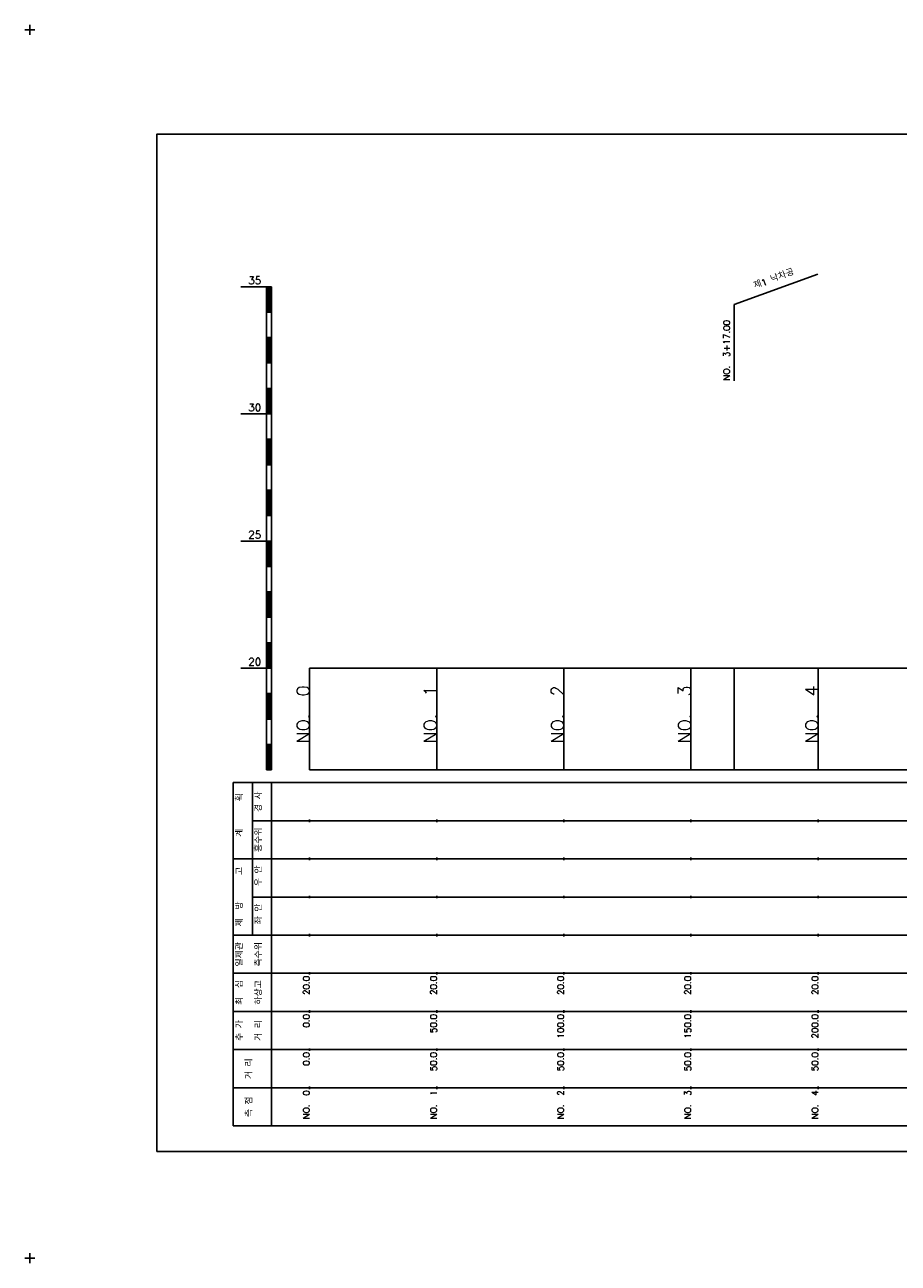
# Model space of a CAD drawing. Extents: x -2 to 685, y -2 to 1408.
# Tile 1 of 6: x -2 to 342, y -2 to 485. Entities that reach past the tile are written whole.
import ezdxf
from ezdxf.enums import TextEntityAlignment as Align

# ---------------------------------------------------------------- set-up
doc = ezdxf.new("R2010")
doc.units = 0
doc.header["$LTSCALE"] = 5
for name, color, linetype in [('BOX', 5, 'CONTINUOUS'), ('DT1', 3, 'CONTINUOUS'), ('LT1', 4, 'CONTINUOUS'), ('ST1', 7, 'CONTINUOUS')]:
    doc.layers.add(name, color=color, linetype=linetype)
doc.styles.add('GHS', font='ROMANS.shx', dxfattribs={"bigfont": 'GHS.shx'})

msp = doc.modelspace()

# ---------------------------------------------------------------- linework, layer by layer
at = {"layer": 'BOX'}
msp.add_lwpolyline([(50, 42), (650, 42), (650, 442), (50, 442), (50, 42)], dxfattribs=at)
at = {"layer": 'LT1', "linetype": 'CONTINUOUS'}
for p, q in [((277, 375), (309.89, 386.97)), ((277, 345), (277, 375))]:
    msp.add_line(p, q, dxfattribs=at)
at = {"layer": 'LT1'}
for p, q in [((83, 382), (93, 382)), ((93, 192), (93, 382)), ((93, 382), (95, 382)), ((93.5, 381.8), (93.5, 372.2)), ((94, 381.8), (94, 372.2)), ((94.5, 381.8), (94.5, 372.2)), ((95, 192), (95, 382)), ((93, 372), (95, 372)), ((93, 362), (95, 362)), ((93.5, 361.8), (93.5, 352.2)), ((94, 361.8), (94, 352.2)), ((94.5, 361.8), (94.5, 352.2)), ((93, 352), (95, 352)), ((93, 342), (95, 342)), ((93.5, 341.8), (93.5, 332.2)), ((94, 341.8), (94, 332.2)), ((94.5, 341.8), (94.5, 332.2)), ((83, 332), (93, 332)), ((93, 332), (95, 332)), ((93, 322), (95, 322)), ((93.5, 321.8), (93.5, 312.2)), ((94, 321.8), (94, 312.2)), ((94.5, 321.8), (94.5, 312.2)), ((93, 312), (95, 312)), ((93, 302), (95, 302)), ((93.5, 301.8), (93.5, 292.2)), ((94, 301.8), (94, 292.2)), ((94.5, 301.8), (94.5, 292.2)), ((93, 292), (95, 292)), ((83, 282), (93, 282)), ((93, 282), (95, 282)), ((93.5, 281.8), (93.5, 272.2)), ((94, 281.8), (94, 272.2)), ((94.5, 281.8), (94.5, 272.2)), ((93, 272), (95, 272)), ((93, 262), (95, 262)), ((93.5, 261.8), (93.5, 252.2)), ((94, 261.8), (94, 252.2)), ((94.5, 261.8), (94.5, 252.2)), ((93, 252), (95, 252)), ((93, 242), (95, 242)), ((93.5, 241.8), (93.5, 232.2)), ((94, 241.8), (94, 232.2)), ((94.5, 241.8), (94.5, 232.2)), ((83, 232), (93, 232)), ((93, 232), (95, 232)), ((110, 192), (110, 232)), ((160, 192), (160, 232)), ((210, 192), (210, 232)), ((260, 192), (260, 232)), ((277, 192), (277, 232)), ((310, 192), (310, 232)), ((110, 225.69), (110, 226.69)), ((160, 225.69), (160, 226.69)), ((210, 225.69), (210, 226.69)), ((260, 225.69), (260, 226.69)), ((310, 225.69), (310, 226.69)), ((93, 222), (95, 222)), ((93.5, 221.8), (93.5, 212.2)), ((94, 221.8), (94, 212.2)), ((94.5, 221.8), (94.5, 212.2)), ((93, 212), (95, 212)), ((93, 202), (95, 202)), ((93.5, 201.8), (93.5, 192.2)), ((94, 201.8), (94, 192.2)), ((94.5, 201.8), (94.5, 192.2)), ((93, 192), (95, 192)), ((110, 192), (610, 192)), ((110, 171.5), (110, 172.5)), ((160, 171.5), (160, 172.5)), ((210, 171.5), (210, 172.5)), ((260, 171.5), (260, 172.5)), ((310, 171.5), (310, 172.5)), ((110, 156.5), (110, 157.5)), ((160, 156.5), (160, 157.5)), ((210, 156.5), (210, 157.5)), ((260, 156.5), (260, 157.5)), ((310, 156.5), (310, 157.5)), ((110, 141.5), (110, 142.5)), ((160, 141.5), (160, 142.5)), ((210, 141.5), (210, 142.5)), ((260, 141.5), (260, 142.5)), ((310, 141.5), (310, 142.5)), ((110, 126.5), (110, 127.5)), ((160, 126.5), (160, 127.5)), ((210, 126.5), (210, 127.5)), ((260, 126.5), (260, 127.5)), ((310, 126.5), (310, 127.5)), ((110, 111.5), (110, 112.5)), ((160, 111.5), (160, 112.5)), ((210, 111.5), (210, 112.5)), ((260, 111.5), (260, 112.5)), ((310, 111.5), (310, 112.5)), ((110, 96.5), (110, 97.5)), ((160, 96.5), (160, 97.5)), ((210, 96.5), (210, 97.5)), ((260, 96.5), (260, 97.5)), ((310, 96.5), (310, 97.5)), ((110, 81.5), (110, 82.5)), ((160, 81.5), (160, 82.5)), ((210, 81.5), (210, 82.5)), ((260, 81.5), (260, 82.5)), ((310, 81.5), (310, 82.5)), ((110, 66.5), (110, 67.5)), ((160, 66.5), (160, 67.5)), ((210, 66.5), (210, 67.5)), ((260, 66.5), (260, 67.5)), ((310, 66.5), (310, 67.5))]:
    msp.add_line(p, q, dxfattribs=at)
msp.add_lwpolyline([(110, 232), (160, 232), (210, 232), (260, 232), (310, 232), (360, 232), (410, 232), (460, 232), (510, 232), (560, 232), (610, 232)], dxfattribs=at)
at = {"layer": 'ST1'}
for p, q in [((-2, 483), (2, 483)), ((0, 481), (0, 485)), ((80, 52), (80, 187)), ((80, 187), (623, 187)), ((87.5, 157), (87.5, 187)), ((95, 52), (95, 187)), ((87.5, 172), (623, 172)), ((80, 157), (623, 157)), ((87.5, 127), (87.5, 157)), ((87.5, 142), (623, 142)), ((80, 127), (623, 127)), ((80, 112), (623, 112)), ((80, 97), (623, 97)), ((80, 82), (623, 82)), ((80, 67), (623, 67)), ((80, 52), (623, 52)), ((-2, 0), (2, 0)), ((0, -2), (0, 2))]:
    msp.add_line(p, q, dxfattribs=at)

# ---------------------------------------------------------------- texts
at = {"layer": 'DT1', "style": 'GHS'}
for s, p in [('35', (91, 383)), ('30', (91, 333)), ('25', (91, 283)), ('20', (91, 233))]:
    msp.add_text(s, height=3, dxfattribs=at).set_placement(p, align=Align.RIGHT)
at = {"layer": 'DT1', "linetype": 'CONTINUOUS', "style": 'GHS'}
for s, rotation, p in [('제1 낙차공', 20, (293, 383.99)), ('  획', 90, (83.75, 179.5)), ('경 사', 90, (91.25, 179.5)), ('   계', 90, (83.75, 164.5)), ('홍수위', 90, (91.25, 164.5)), ('   고', 90, (83.75, 149.5)), (' 우 안', 90, (91.25, 149.5)), (' 제  방', 90, (83.75, 134.5)), (' 좌 안', 90, (91.25, 134.5)), ('일제관', 90, (83.75, 119.5)), ('측수위', 90, (91.25, 119.5)), ('최  심', 90, (83.75, 104.5)), ('하상고', 90, (91.25, 104.5)), ('추 가', 90, (83.75, 89.5)), ('거 리', 90, (91.25, 89.5)), ('거 리', 90, (87.5, 74.5)), ('측 점', 90, (87.5, 59.5))]:
    msp.add_text(s, height=2.5, rotation=rotation, dxfattribs=at).set_placement(p, align=Align.CENTER)
msp.add_text('NO.  3+17.00', height=2.5, rotation=90, dxfattribs=at).set_placement((275.25, 345.12))
at = {"layer": 'DT1', "style": 'GHS'}
for s, height, p in [('NO.  0', 5, (110, 225.19)), ('NO.  1', 5, (160, 225.19)), ('NO.  2', 5, (210, 225.19)), ('NO.  3', 5, (260, 225.19)), ('NO.  4', 5, (310, 225.19)), (' 20.0', 2.5, (110, 111)), (' 20.0', 2.5, (160, 111)), (' 20.0', 2.5, (210, 111)), (' 20.0', 2.5, (260, 111)), (' 20.0', 2.5, (310, 111)), ('     0.0', 2.5, (110, 96)), ('    50.0', 2.5, (160, 96)), ('   100.0', 2.5, (210, 96)), ('   150.0', 2.5, (260, 96)), ('   200.0', 2.5, (310, 96)), ('   0.0', 2.5, (110, 81)), ('  50.0', 2.5, (160, 81)), ('  50.0', 2.5, (210, 81)), ('  50.0', 2.5, (260, 81)), ('  50.0', 2.5, (310, 81)), ('NO.  0', 2.5, (110, 66)), ('NO.  1', 2.5, (160, 66)), ('NO.  2', 2.5, (210, 66)), ('NO.  3', 2.5, (260, 66)), ('NO.  4', 2.5, (310, 66))]:
    msp.add_text(s, height=height, rotation=90, dxfattribs=at).set_placement(p, align=Align.RIGHT)

doc.saveas('drawing.dxf')
